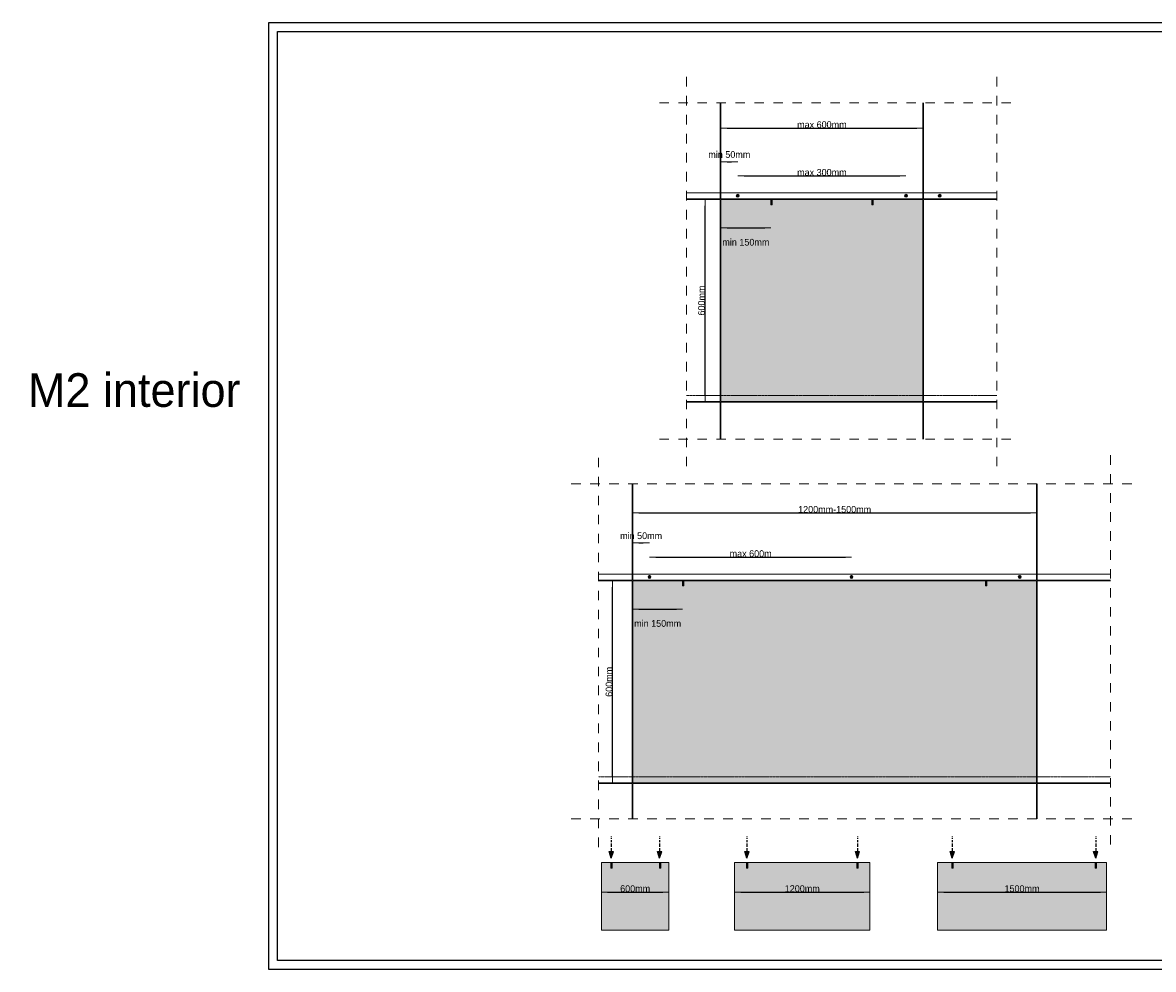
# Model space of a CAD drawing. Header units: millimetres. Extents: x -7248 to 55402, y 95 to 28230.
# Tile 1 of 10: x -7248 to 26345, y 95 to 28230. Entities that reach past the tile are written whole.
import ezdxf

# ---------------------------------------------------------------- set-up
doc = ezdxf.new("R2010")
doc.units = ezdxf.units.MM
doc.linetypes.add('Dashed', pattern=[564.444447, 282.222223, -282.222223])
doc.linetypes.add('JIS_02_2.0', pattern=[3, 2, -1])
for name, color, linetype, lineweight in [('2D - Ogolne2', 251, 'Continuous', 15), ('2D - Ogolne5', 161, 'Continuous', 25), ('2D - Ogolne61', 251, 'Continuous', 20), ('2D - Ogolne82', 9, 'Continuous', 20), ('2D Drafting - General121', 255, 'Continuous', 0), ('2D Drafting - General141', 254, 'Continuous', 0), ('2D Drafting - General2', 251, 'Continuous', 15), ('2D Drafting - General5', 161, 'Continuous', 25), ('Annotation - Text5', 161, 'Continuous', 25)]:
    doc.layers.add(name, color=color, linetype=linetype, lineweight=lineweight)
doc.layers.add('Wymiarowanie', color=7, linetype='Continuous')
doc.styles.add('GENERATED_STYLE_2', font='GOTHIC.TTF')
doc.styles.add('GENERATED_STYLE_6', font='txt')
doc.dimstyles.new('GENERATED_STYLE__14', dxfattribs={"dimtxt": 200, "dimasz": 183.574879, "dimexe": 0.18, "dimexo": 20, "dimgap": 0.09, "dimtad": 1, "dimtih": 1, "dimtoh": 1, "dimdec": 1, "dimlfac": 0.1, "dimzin": 0, "dimdsep": 46, "dimtxsty": 'GENERATED_STYLE_2', "dimblk": 'ARROWHEAD_5', "dimblk1": 'ARROWHEAD_5', "dimblk2": 'ARROWHEAD_5', "dimcen": 0.09, "dimse1": 1, "dimse2": 1, "dimclrd": 251, "dimclre": 251, "dimclrt": 251, "dimadec": 0, "dimazin": 0, "dimtfac": 1, "dimtdec": 4, "dimtmove": 0, "dimatfit": 3, "dimfxl": 0, "dimtolj": 1, "dimtzin": 0, "dimarcsym": 0})
doc.dimstyles.new('GENERATED_STYLE__15', dxfattribs={"dimtxt": 200, "dimasz": 183.574879, "dimexe": 0.18, "dimexo": 0, "dimgap": 0.09, "dimtad": 1, "dimdec": 1, "dimlfac": 0.1, "dimzin": 0, "dimdsep": 46, "dimtxsty": 'GENERATED_STYLE_2', "dimblk": 'ARROWHEAD_5', "dimblk1": 'ARROWHEAD_5', "dimblk2": 'ARROWHEAD_5', "dimcen": 0.09, "dimse1": 1, "dimse2": 1, "dimclrd": 251, "dimclre": 251, "dimclrt": 251, "dimadec": 0, "dimazin": 0, "dimtfac": 1, "dimtdec": 4, "dimtmove": 0, "dimatfit": 3, "dimfxl": 0, "dimtolj": 1, "dimtzin": 0, "dimarcsym": 0})
doc.dimstyles.new('GENERATED_STYLE__16', dxfattribs={"dimtxt": 200, "dimasz": 183.574879, "dimexe": 0.18, "dimexo": 20, "dimgap": 0.09, "dimtad": 1, "dimtih": 1, "dimtoh": 1, "dimdec": 1, "dimlfac": 0.1, "dimzin": 0, "dimdsep": 46, "dimtxsty": 'GENERATED_STYLE_2', "dimblk": 'ARROWHEAD_5', "dimblk1": 'ARROWHEAD_5', "dimblk2": 'ARROWHEAD_5', "dimcen": 0.09, "dimse1": 1, "dimse2": 1, "dimclrd": 251, "dimclre": 251, "dimclrt": 251, "dimadec": 0, "dimazin": 0, "dimtfac": 1, "dimtdec": 4, "dimtmove": 2, "dimatfit": 3, "dimfxl": 0, "dimtolj": 1, "dimtzin": 0, "dimarcsym": 0})
doc.dimstyles.new('GENERATED_STYLE__17', dxfattribs={"dimtxt": 200, "dimasz": 183.574879, "dimexe": 0.18, "dimexo": 0, "dimgap": 0.09, "dimtad": 1, "dimtih": 1, "dimtoh": 1, "dimdec": 1, "dimlfac": 0.1, "dimzin": 0, "dimdsep": 46, "dimtxsty": 'GENERATED_STYLE_2', "dimblk": 'ARROWHEAD_5', "dimblk1": 'ARROWHEAD_5', "dimblk2": 'ARROWHEAD_5', "dimcen": 0.09, "dimse1": 1, "dimse2": 1, "dimclrd": 251, "dimclre": 251, "dimclrt": 251, "dimadec": 0, "dimazin": 0, "dimtfac": 1, "dimtdec": 4, "dimtmove": 2, "dimatfit": 3, "dimfxl": 0, "dimtolj": 1, "dimtzin": 0, "dimarcsym": 0})
doc.dimstyles.new('GENERATED_STYLE__18', dxfattribs={"dimtxt": 200, "dimasz": 183.574879, "dimexe": 0.18, "dimexo": 0, "dimgap": 0.09, "dimtad": 1, "dimtih": 1, "dimtoh": 1, "dimdec": 1, "dimlfac": 0.1, "dimzin": 0, "dimdsep": 46, "dimtxsty": 'GENERATED_STYLE_2', "dimblk": 'ARROWHEAD_5', "dimblk1": 'ARROWHEAD_5', "dimblk2": 'ARROWHEAD_5', "dimcen": 0.09, "dimse1": 1, "dimse2": 1, "dimclrd": 251, "dimclre": 251, "dimclrt": 251, "dimadec": 0, "dimazin": 0, "dimtfac": 1, "dimtdec": 4, "dimtmove": 0, "dimatfit": 3, "dimfxl": 0, "dimtolj": 1, "dimtzin": 0, "dimarcsym": 0})

# ---------------------------------------------------------------- blocks, each defined once
blk = doc.blocks.new('ARROWHEAD_5')
at = {"color": 0, "linetype": 'Continuous', "lineweight": 0}
blk.add_line((0, 0), (-1, 0), dxfattribs=at)
blk.add_solid([(-1, 0.2679), (0, 0), (-1, -0.2679), (-1, 0.2679)], dxfattribs=at)
blk = doc.blocks.new('*D18')
at = {"layer": 'Defpoints', "color": 0, "linetype": 'Continuous'}
for p in [(22876, 13658), (10876, 11661), (22876, 11661)]:
    blk.add_point(p, dxfattribs=at)
at = {"layer": 'Wymiarowanie', "color": 251, "linetype": 'Continuous', "lineweight": -2}
blk.add_line((11059, 13658), (22692, 13658), dxfattribs=at)
at = {"layer": 'Wymiarowanie', "color": 251, "linetype": 'Continuous', "lineweight": -2, "xscale": 183.5748792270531, "yscale": 183.5748792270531, "zscale": 183.5748792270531, "rotation": 180}
blk.add_blockref('ARROWHEAD_5', (10876, 13658), dxfattribs=at)
at = {"layer": 'Wymiarowanie', "color": 251, "linetype": 'Continuous', "lineweight": -2, "xscale": 183.5748792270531, "yscale": 183.5748792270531, "zscale": 183.5748792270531}
blk.add_blockref('ARROWHEAD_5', (22876, 13658), dxfattribs=at)
at = {"layer": 'Wymiarowanie', "color": 251, "linetype": 'Continuous', "lineweight": 20, "insert": (16876, 13763), "char_height": 200, "attachment_point": 5, "style": 'GENERATED_STYLE_2'}
blk.add_mtext('\\A1;1200mm-1500mm', dxfattribs=at)
blk = doc.blocks.new('*D19')
at = {"layer": 'Defpoints', "color": 0, "linetype": 'Continuous'}
for p in [(10277, 11641), (10876, 11641), (10876, 5641)]:
    blk.add_point(p, dxfattribs=at)
at = {"layer": 'Wymiarowanie', "color": 251, "linetype": 'Continuous', "lineweight": -2}
blk.add_line((10277, 5825), (10277, 11457), dxfattribs=at)
at = {"layer": 'Wymiarowanie', "color": 251, "linetype": 'Continuous', "lineweight": -2, "xscale": 183.5748792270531, "yscale": 183.5748792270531, "zscale": 183.5748792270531}
for p, rotation in [((10277, 11641), 90), ((10277, 5641), 270)]:
    blk.add_blockref('ARROWHEAD_5', p, dxfattribs=dict(at, rotation=rotation))
at = {"layer": 'Wymiarowanie', "color": 251, "linetype": 'Continuous', "lineweight": 20, "insert": (10172, 8641), "char_height": 200, "attachment_point": 5, "rotation": 90, "style": 'GENERATED_STYLE_2'}
blk.add_mtext('\\A1;600mm', dxfattribs=at)
blk = doc.blocks.new('*D20')
at = {"layer": 'Defpoints', "color": 0, "linetype": 'Continuous'}
for p in [(11376, 12766), (10876, 11661), (11376, 11756)]:
    blk.add_point(p, dxfattribs=at)
at = {"layer": 'Wymiarowanie', "color": 251, "linetype": 'Continuous', "lineweight": -2}
blk.add_line((11059, 12766), (11192, 12766), dxfattribs=at)
at = {"layer": 'Wymiarowanie', "color": 251, "linetype": 'Continuous', "lineweight": -2, "xscale": 183.5748792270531, "yscale": 183.5748792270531, "zscale": 183.5748792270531, "rotation": 180}
blk.add_blockref('ARROWHEAD_5', (10876, 12766), dxfattribs=at)
at = {"layer": 'Wymiarowanie', "color": 251, "linetype": 'Continuous', "lineweight": -2, "xscale": 183.5748792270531, "yscale": 183.5748792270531, "zscale": 183.5748792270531}
blk.add_blockref('ARROWHEAD_5', (11376, 12766), dxfattribs=at)
at = {"layer": 'Wymiarowanie', "color": 251, "linetype": 'Continuous', "lineweight": 20, "insert": (11126, 12980), "char_height": 200, "attachment_point": 5, "style": 'GENERATED_STYLE_2'}
blk.add_mtext('\\A1;min 50mm', dxfattribs=at)
blk = doc.blocks.new('*D21')
at = {"layer": 'Defpoints', "color": 0, "linetype": 'Continuous'}
for p in [(10876, 11661), (12360, 11491), (12360, 10802)]:
    blk.add_point(p, dxfattribs=at)
at = {"layer": 'Wymiarowanie', "color": 251, "linetype": 'Continuous', "lineweight": -2}
blk.add_line((11059, 10802), (12177, 10802), dxfattribs=at)
at = {"layer": 'Wymiarowanie', "color": 251, "linetype": 'Continuous', "lineweight": -2, "xscale": 183.5748792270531, "yscale": 183.5748792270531, "zscale": 183.5748792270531, "rotation": 180}
blk.add_blockref('ARROWHEAD_5', (10876, 10802), dxfattribs=at)
at = {"layer": 'Wymiarowanie', "color": 251, "linetype": 'Continuous', "lineweight": -2, "xscale": 183.5748792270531, "yscale": 183.5748792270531, "zscale": 183.5748792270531}
blk.add_blockref('ARROWHEAD_5', (12360, 10802), dxfattribs=at)
at = {"layer": 'Wymiarowanie', "color": 251, "linetype": 'Continuous', "lineweight": 20, "insert": (11618, 10374), "char_height": 200, "attachment_point": 5, "style": 'GENERATED_STYLE_2'}
blk.add_mtext('\\A1;min 150mm', dxfattribs=at)
blk = doc.blocks.new('*D22')
at = {"layer": 'Defpoints', "color": 0, "linetype": 'Continuous'}
for p in [(11380, 12345), (17380, 12345), (17380, 11760)]:
    blk.add_point(p, dxfattribs=at)
at = {"layer": 'Wymiarowanie', "color": 251, "linetype": 'Continuous', "lineweight": -2}
blk.add_line((11564, 12345), (17197, 12345), dxfattribs=at)
at = {"layer": 'Wymiarowanie', "color": 251, "linetype": 'Continuous', "lineweight": -2, "xscale": 183.5748792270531, "yscale": 183.5748792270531, "zscale": 183.5748792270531, "rotation": 180}
blk.add_blockref('ARROWHEAD_5', (11380, 12345), dxfattribs=at)
at = {"layer": 'Wymiarowanie', "color": 251, "linetype": 'Continuous', "lineweight": -2, "xscale": 183.5748792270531, "yscale": 183.5748792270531, "zscale": 183.5748792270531}
blk.add_blockref('ARROWHEAD_5', (17380, 12345), dxfattribs=at)
at = {"layer": 'Wymiarowanie', "color": 251, "linetype": 'Continuous', "lineweight": 20, "insert": (14380, 12450), "char_height": 200, "attachment_point": 5, "style": 'GENERATED_STYLE_2'}
blk.add_mtext('\\A1;max 600m', dxfattribs=at)
blk = doc.blocks.new('*D23')
at = {"layer": 'Defpoints', "color": 0, "linetype": 'Continuous'}
for p in [(19497, 25091), (13497, 22990), (19497, 22990)]:
    blk.add_point(p, dxfattribs=at)
at = {"layer": 'Wymiarowanie', "color": 251, "linetype": 'Continuous', "lineweight": -2}
blk.add_line((13681, 25091), (19314, 25091), dxfattribs=at)
at = {"layer": 'Wymiarowanie', "color": 251, "linetype": 'Continuous', "lineweight": -2, "xscale": 183.5748792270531, "yscale": 183.5748792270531, "zscale": 183.5748792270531, "rotation": 180}
blk.add_blockref('ARROWHEAD_5', (13497, 25091), dxfattribs=at)
at = {"layer": 'Wymiarowanie', "color": 251, "linetype": 'Continuous', "lineweight": -2, "xscale": 183.5748792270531, "yscale": 183.5748792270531, "zscale": 183.5748792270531}
blk.add_blockref('ARROWHEAD_5', (19497, 25091), dxfattribs=at)
at = {"layer": 'Wymiarowanie', "color": 251, "linetype": 'Continuous', "lineweight": 20, "insert": (16497, 25197), "char_height": 200, "attachment_point": 5, "style": 'GENERATED_STYLE_2'}
blk.add_mtext('\\A1;max 600mm', dxfattribs=at)
blk = doc.blocks.new('*D24')
at = {"layer": 'Defpoints', "color": 0, "linetype": 'Continuous'}
for p in [(13025, 22970), (13497, 22970), (13497, 16970)]:
    blk.add_point(p, dxfattribs=at)
at = {"layer": 'Wymiarowanie', "color": 251, "linetype": 'Continuous', "lineweight": -2}
blk.add_line((13025, 17154), (13025, 22786), dxfattribs=at)
at = {"layer": 'Wymiarowanie', "color": 251, "linetype": 'Continuous', "lineweight": -2, "xscale": 183.5748792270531, "yscale": 183.5748792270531, "zscale": 183.5748792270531}
for p, rotation in [((13025, 22970), 90), ((13025, 16970), 270)]:
    blk.add_blockref('ARROWHEAD_5', p, dxfattribs=dict(at, rotation=rotation))
at = {"layer": 'Wymiarowanie', "color": 251, "linetype": 'Continuous', "lineweight": 20, "insert": (12920, 19970), "char_height": 200, "attachment_point": 5, "rotation": 90, "style": 'GENERATED_STYLE_2'}
blk.add_mtext('\\A1;600mm', dxfattribs=at)
blk = doc.blocks.new('*D25')
at = {"layer": 'Defpoints', "color": 0, "linetype": 'Continuous'}
for p in [(13997, 24095), (13497, 22990), (13997, 23085)]:
    blk.add_point(p, dxfattribs=at)
at = {"layer": 'Wymiarowanie', "color": 251, "linetype": 'Continuous', "lineweight": -2}
blk.add_line((13681, 24095), (13814, 24095), dxfattribs=at)
at = {"layer": 'Wymiarowanie', "color": 251, "linetype": 'Continuous', "lineweight": -2, "xscale": 183.5748792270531, "yscale": 183.5748792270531, "zscale": 183.5748792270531, "rotation": 180}
blk.add_blockref('ARROWHEAD_5', (13497, 24095), dxfattribs=at)
at = {"layer": 'Wymiarowanie', "color": 251, "linetype": 'Continuous', "lineweight": -2, "xscale": 183.5748792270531, "yscale": 183.5748792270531, "zscale": 183.5748792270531}
blk.add_blockref('ARROWHEAD_5', (13997, 24095), dxfattribs=at)
at = {"layer": 'Wymiarowanie', "color": 251, "linetype": 'Continuous', "lineweight": 20, "insert": (13747, 24309), "char_height": 200, "attachment_point": 5, "style": 'GENERATED_STYLE_2'}
blk.add_mtext('\\A1;min 50mm', dxfattribs=at)
blk = doc.blocks.new('*D26')
at = {"layer": 'Defpoints', "color": 0, "linetype": 'Continuous'}
for p in [(13497, 22990), (14982, 22820), (14982, 22131)]:
    blk.add_point(p, dxfattribs=at)
at = {"layer": 'Wymiarowanie', "color": 251, "linetype": 'Continuous', "lineweight": -2}
blk.add_line((13681, 22131), (14798, 22131), dxfattribs=at)
at = {"layer": 'Wymiarowanie', "color": 251, "linetype": 'Continuous', "lineweight": -2, "xscale": 183.5748792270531, "yscale": 183.5748792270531, "zscale": 183.5748792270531, "rotation": 180}
blk.add_blockref('ARROWHEAD_5', (13497, 22131), dxfattribs=at)
at = {"layer": 'Wymiarowanie', "color": 251, "linetype": 'Continuous', "lineweight": -2, "xscale": 183.5748792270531, "yscale": 183.5748792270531, "zscale": 183.5748792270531}
blk.add_blockref('ARROWHEAD_5', (14982, 22131), dxfattribs=at)
at = {"layer": 'Wymiarowanie', "color": 251, "linetype": 'Continuous', "lineweight": 20, "insert": (14239, 21703), "char_height": 200, "attachment_point": 5, "style": 'GENERATED_STYLE_2'}
blk.add_mtext('\\A1;min 150mm', dxfattribs=at)
blk = doc.blocks.new('*D27')
at = {"layer": 'Defpoints', "color": 0, "linetype": 'Continuous'}
for p in [(18993, 23674), (14002, 23089), (18993, 23089)]:
    blk.add_point(p, dxfattribs=at)
at = {"layer": 'Wymiarowanie', "color": 251, "linetype": 'Continuous', "lineweight": -2}
blk.add_line((14185, 23674), (18809, 23674), dxfattribs=at)
at = {"layer": 'Wymiarowanie', "color": 251, "linetype": 'Continuous', "lineweight": -2, "xscale": 183.5748792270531, "yscale": 183.5748792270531, "zscale": 183.5748792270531, "rotation": 180}
blk.add_blockref('ARROWHEAD_5', (14002, 23674), dxfattribs=at)
at = {"layer": 'Wymiarowanie', "color": 251, "linetype": 'Continuous', "lineweight": -2, "xscale": 183.5748792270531, "yscale": 183.5748792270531, "zscale": 183.5748792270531}
blk.add_blockref('ARROWHEAD_5', (18993, 23674), dxfattribs=at)
at = {"layer": 'Wymiarowanie', "color": 251, "linetype": 'Continuous', "lineweight": 20, "insert": (16497, 23779), "char_height": 200, "attachment_point": 5, "style": 'GENERATED_STYLE_2'}
blk.add_mtext('\\A1;max 300mm', dxfattribs=at)
blk = doc.blocks.new('*D28')
at = {"layer": 'Defpoints', "color": 0, "linetype": 'Continuous'}
for p in [(17923, 2389), (13905, 1262), (17923, 1262)]:
    blk.add_point(p, dxfattribs=at)
at = {"layer": 'Wymiarowanie', "color": 251, "linetype": 'Continuous', "lineweight": -2}
blk.add_line((14088, 2389), (17739, 2389), dxfattribs=at)
at = {"layer": 'Wymiarowanie', "color": 251, "linetype": 'Continuous', "lineweight": -2, "xscale": 183.5748792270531, "yscale": 183.5748792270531, "zscale": 183.5748792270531, "rotation": 180}
blk.add_blockref('ARROWHEAD_5', (13905, 2389), dxfattribs=at)
at = {"layer": 'Wymiarowanie', "color": 251, "linetype": 'Continuous', "lineweight": -2, "xscale": 183.5748792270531, "yscale": 183.5748792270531, "zscale": 183.5748792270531}
blk.add_blockref('ARROWHEAD_5', (17923, 2389), dxfattribs=at)
at = {"layer": 'Wymiarowanie', "color": 251, "linetype": 'Continuous', "lineweight": 20, "insert": (15914, 2494), "char_height": 200, "attachment_point": 5, "style": 'GENERATED_STYLE_2'}
blk.add_mtext('\\A1;1200mm', dxfattribs=at)
blk = doc.blocks.new('*D29')
at = {"layer": 'Defpoints', "color": 0, "linetype": 'Continuous'}
for p in [(19932, 3271), (24955, 3271), (24955, 2389)]:
    blk.add_point(p, dxfattribs=at)
at = {"layer": 'Wymiarowanie', "color": 251, "linetype": 'Continuous', "lineweight": -2}
blk.add_line((20116, 2389), (24771, 2389), dxfattribs=at)
at = {"layer": 'Wymiarowanie', "color": 251, "linetype": 'Continuous', "lineweight": -2, "xscale": 183.5748792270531, "yscale": 183.5748792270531, "zscale": 183.5748792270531, "rotation": 180}
blk.add_blockref('ARROWHEAD_5', (19932, 2389), dxfattribs=at)
at = {"layer": 'Wymiarowanie', "color": 251, "linetype": 'Continuous', "lineweight": -2, "xscale": 183.5748792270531, "yscale": 183.5748792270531, "zscale": 183.5748792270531}
blk.add_blockref('ARROWHEAD_5', (24955, 2389), dxfattribs=at)
at = {"layer": 'Wymiarowanie', "color": 251, "linetype": 'Continuous', "lineweight": 20, "insert": (22443, 2494), "char_height": 200, "attachment_point": 5, "style": 'GENERATED_STYLE_2'}
blk.add_mtext('\\A1;1500mm', dxfattribs=at)
blk = doc.blocks.new('*D30')
at = {"layer": 'Defpoints', "color": 0, "linetype": 'Continuous'}
for p in [(9946, 3271), (11955, 3271), (11955, 2389)]:
    blk.add_point(p, dxfattribs=at)
at = {"layer": 'Wymiarowanie', "color": 251, "linetype": 'Continuous', "lineweight": -2}
blk.add_line((10129, 2389), (11771, 2389), dxfattribs=at)
at = {"layer": 'Wymiarowanie', "color": 251, "linetype": 'Continuous', "lineweight": -2, "xscale": 183.5748792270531, "yscale": 183.5748792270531, "zscale": 183.5748792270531, "rotation": 180}
blk.add_blockref('ARROWHEAD_5', (9946, 2389), dxfattribs=at)
at = {"layer": 'Wymiarowanie', "color": 251, "linetype": 'Continuous', "lineweight": -2, "xscale": 183.5748792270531, "yscale": 183.5748792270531, "zscale": 183.5748792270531}
blk.add_blockref('ARROWHEAD_5', (11955, 2389), dxfattribs=at)
at = {"layer": 'Wymiarowanie', "color": 251, "linetype": 'Continuous', "lineweight": 20, "insert": (10950, 2494), "char_height": 200, "attachment_point": 5, "style": 'GENERATED_STYLE_2'}
blk.add_mtext('\\A1;600mm', dxfattribs=at)

msp = doc.modelspace()

# ---------------------------------------------------------------- hatches: boundary and pattern name
at = {"layer": '2D Drafting - General121', "linetype": 'Continuous'}
for points in [[(15021.7, 22990), (15031.7, 22990), (15031.7, 22995), (14971.7, 22995), (14971.7, 22990), (14981.7, 22990), (14981.7, 22820), (15021.7, 22820)], [(18017.11, 22990), (18027.11, 22990), (18027.11, 22995), (17967.11, 22995), (17967.11, 22990), (17977.11, 22990), (17977.11, 22820), (18017.11, 22820)], [(12400.41, 11661.04), (12410.41, 11661.04), (12410.41, 11666.04), (12350.41, 11666.04), (12350.41, 11661.04), (12360.41, 11661.04), (12360.41, 11491.04), (12400.41, 11491.04)], [(21395.81, 11661.04), (21405.81, 11661.04), (21405.81, 11666.04), (21345.81, 11666.04), (21345.81, 11661.04), (21355.81, 11661.04), (21355.81, 11491.04), (21395.81, 11491.04)], [(10267.12, 3271.17), (10277.12, 3271.17), (10277.12, 3276.17), (10217.12, 3276.17), (10217.12, 3271.17), (10227.12, 3271.17), (10227.12, 3101.17), (10267.12, 3101.17)], [(11716.29, 3271.17), (11726.29, 3271.17), (11726.29, 3276.17), (11666.29, 3276.17), (11666.29, 3271.17), (11676.29, 3271.17), (11676.29, 3101.17), (11716.29, 3101.17)], [(14294.85, 3271.17), (14304.85, 3271.17), (14304.85, 3276.17), (14244.85, 3276.17), (14244.85, 3271.17), (14254.85, 3271.17), (14254.85, 3101.17), (14294.85, 3101.17)], [(17574.19, 3271.17), (17584.19, 3271.17), (17584.19, 3276.17), (17524.19, 3276.17), (17524.19, 3271.17), (17534.19, 3271.17), (17534.19, 3101.17), (17574.19, 3101.17)], [(20398.56, 3271.17), (20408.56, 3271.17), (20408.56, 3276.17), (20348.56, 3276.17), (20348.56, 3271.17), (20358.56, 3271.17), (20358.56, 3101.17), (20398.56, 3101.17)], [(24653.33, 3271.17), (24663.33, 3271.17), (24663.33, 3276.17), (24603.33, 3276.17), (24603.33, 3271.17), (24613.33, 3271.17), (24613.33, 3101.17), (24653.33, 3101.17)]]:
    msp.add_hatch(color=256, dxfattribs=at).paths.add_polyline_path(points)
at = {"layer": '2D Drafting - General141', "linetype": 'Continuous'}
for points in [[(17977.11, 22970), (15021.7, 22970), (15021.7, 22820), (14981.7, 22820), (14981.7, 22970), (13497.11, 22970), (13497.11, 16970), (19497.11, 16970), (19497.11, 22970), (18017.11, 22970), (18017.11, 22820), (17977.11, 22820)], [(21355.81, 11641.04), (12400.41, 11641.04), (12400.41, 11491.04), (12360.41, 11491.04), (12360.41, 11641.04), (10875.81, 11641.04), (10875.81, 5641.04), (22875.81, 5641.04), (22875.81, 11641.04), (21395.81, 11641.04), (21395.81, 11491.04), (21355.81, 11491.04)], [(9945.54, 1262.05), (11954.67, 1262.05), (11954.67, 3271.17), (11716.29, 3271.17), (11716.29, 3101.17), (11676.29, 3101.17), (11676.29, 3271.17), (10267.12, 3271.17), (10267.12, 3101.17), (10227.12, 3101.17), (10227.12, 3271.17), (9945.54, 3271.17)], [(13904.56, 1262.05), (17922.82, 1262.05), (17922.82, 3271.17), (17574.19, 3271.17), (17574.19, 3101.17), (17534.19, 3101.17), (17534.19, 3271.17), (14294.85, 3271.17), (14294.85, 3101.17), (14254.85, 3101.17), (14254.85, 3271.17), (13904.56, 3271.17)], [(24954.76, 1262.05), (24954.76, 3271.17), (24653.33, 3271.17), (24653.33, 3101.17), (24613.33, 3101.17), (24613.33, 3271.17), (20398.56, 3271.17), (20398.56, 3101.17), (20358.56, 3101.17), (20358.56, 3271.17), (19931.94, 3271.17), (19931.94, 1262.05)]]:
    msp.add_hatch(color=256, dxfattribs=at).paths.add_polyline_path(points)
at = {"layer": '2D Drafting - General5', "linetype": 'Continuous'}
for points in [[(10302.29, 3599.97), (10176.59, 3599.97), (10239.44, 3403.16)], [(11737.86, 3599.97), (11612.16, 3599.97), (11675.01, 3403.16)], [(14332.81, 3599.97), (14207.11, 3599.97), (14269.96, 3403.16)], [(17617.03, 3599.97), (17491.34, 3599.97), (17554.19, 3403.16)], [(20434.04, 3599.97), (20308.34, 3599.97), (20371.19, 3403.16)], [(24695.41, 3599.97), (24569.72, 3599.97), (24632.57, 3403.16)]]:
    msp.add_hatch(color=256, dxfattribs=at).paths.add_polyline_path(points, flags=0)

# ---------------------------------------------------------------- linework, layer by layer
at = {"layer": '2D - Ogolne2', "linetype": 'Continuous'}
for p, q in [((13992.52, 23089.22), (13972.72, 23089.22)), ((13992.52, 23080.03), (13972.72, 23080.03)), ((13992.52, 23089.22), (13992.52, 23109.01)), ((13992.52, 23080.03), (13992.52, 23060.24)), ((14001.7, 23089.22), (14001.7, 23109.01)), ((14001.7, 23089.22), (14021.5, 23089.22)), ((14001.7, 23080.03), (14021.5, 23080.03)), ((14001.7, 23080.03), (14001.7, 23061.74)), ((18992.52, 23089.22), (18972.72, 23089.22)), ((18992.52, 23080.03), (18972.72, 23080.03)), ((18992.52, 23089.22), (18992.52, 23109.01)), ((18992.52, 23080.03), (18992.52, 23061.74)), ((19001.7, 23089.22), (19001.7, 23109.01)), ((19001.7, 23089.22), (19021.5, 23089.22)), ((19001.7, 23080.03), (19021.5, 23080.03)), ((19001.7, 23080.03), (19001.7, 23060.24)), ((19992.52, 23089.22), (19972.72, 23089.22)), ((19992.52, 23080.03), (19972.72, 23080.03)), ((19992.52, 23089.22), (19992.52, 23109.01)), ((19992.52, 23080.03), (19992.52, 23060.24)), ((20001.7, 23089.22), (20001.7, 23109.01)), ((20001.7, 23089.22), (20021.5, 23089.22)), ((20001.7, 23080.03), (20021.5, 23080.03)), ((20001.7, 23080.03), (20001.7, 23061.74)), ((11371.22, 11760.25), (11351.43, 11760.25)), ((11371.22, 11760.25), (11371.22, 11780.04)), ((11380.41, 11760.25), (11380.41, 11780.04)), ((11380.41, 11760.25), (11400.2, 11760.25)), ((17371.22, 11760.25), (17351.43, 11760.25)), ((17371.22, 11760.25), (17371.22, 11780.04)), ((17380.41, 11760.25), (17380.41, 11780.04)), ((17380.41, 11760.25), (17400.2, 11760.25)), ((22371.22, 11760.25), (22351.43, 11760.25)), ((22371.22, 11760.25), (22371.22, 11780.04)), ((22380.41, 11760.25), (22380.41, 11780.04)), ((22380.41, 11760.25), (22400.2, 11760.25)), ((11371.22, 11751.06), (11351.43, 11751.06)), ((11371.22, 11751.06), (11371.22, 11731.27)), ((11380.41, 11751.06), (11400.2, 11751.06)), ((11380.41, 11751.06), (11380.41, 11732.78)), ((17371.22, 11751.06), (17351.43, 11751.06)), ((17371.22, 11751.06), (17371.22, 11731.27)), ((17380.41, 11751.06), (17400.2, 11751.06)), ((17380.41, 11751.06), (17380.41, 11732.78)), ((22371.22, 11751.06), (22351.43, 11751.06)), ((22371.22, 11751.06), (22371.22, 11732.78)), ((22380.41, 11751.06), (22400.2, 11751.06)), ((22380.41, 11751.06), (22380.41, 11731.27))]:
    msp.add_line(p, q, dxfattribs=at)
at = {"layer": '2D - Ogolne5', "linetype": 'Continuous'}
for p, q in [((10239.44, 4052.86), (10239.44, 4039.55)), ((11675.01, 4052.86), (11675.01, 4039.55)), ((14269.96, 4052.86), (14269.96, 4039.55)), ((17554.19, 4052.86), (17554.19, 4039.55)), ((20371.19, 4052.86), (20371.19, 4039.55)), ((24632.57, 4052.86), (24632.57, 4039.55)), ((10239.44, 3999.61), (10239.44, 3972.98)), ((10239.44, 3933.04), (10239.44, 3879.79)), ((10239.44, 3839.85), (10239.44, 3733.34)), ((11675.01, 3999.61), (11675.01, 3972.98)), ((11675.01, 3933.04), (11675.01, 3879.79)), ((11675.01, 3839.85), (11675.01, 3733.34)), ((14269.96, 3999.61), (14269.96, 3972.98)), ((14269.96, 3933.04), (14269.96, 3879.79)), ((14269.96, 3839.85), (14269.96, 3733.34)), ((17554.19, 3999.61), (17554.19, 3972.98)), ((17554.19, 3933.04), (17554.19, 3879.79)), ((17554.19, 3839.85), (17554.19, 3733.34)), ((20371.19, 3999.61), (20371.19, 3972.98)), ((20371.19, 3933.04), (20371.19, 3879.79)), ((20371.19, 3839.85), (20371.19, 3733.34)), ((24632.57, 3999.61), (24632.57, 3972.98)), ((24632.57, 3933.04), (24632.57, 3879.79)), ((24632.57, 3839.85), (24632.57, 3733.34)), ((10176.59, 3599.97), (10302.29, 3599.97)), ((10239.44, 3403.16), (10176.59, 3599.97)), ((10239.44, 3693.4), (10239.44, 3599.97)), ((10239.44, 3403.16), (10302.29, 3599.97)), ((11612.16, 3599.97), (11737.86, 3599.97)), ((11675.01, 3403.16), (11612.16, 3599.97)), ((11675.01, 3693.4), (11675.01, 3599.97)), ((11675.01, 3403.16), (11737.86, 3599.97)), ((14207.11, 3599.97), (14332.81, 3599.97)), ((14269.96, 3403.16), (14207.11, 3599.97)), ((14269.96, 3693.4), (14269.96, 3599.97)), ((14269.96, 3403.16), (14332.81, 3599.97)), ((17491.34, 3599.97), (17617.03, 3599.97)), ((17554.19, 3403.16), (17491.34, 3599.97)), ((17554.19, 3693.4), (17554.19, 3599.97)), ((17554.19, 3403.16), (17617.03, 3599.97)), ((20308.34, 3599.97), (20434.04, 3599.97)), ((20371.19, 3403.16), (20308.34, 3599.97)), ((20371.19, 3693.4), (20371.19, 3599.97)), ((20371.19, 3403.16), (20434.04, 3599.97)), ((24569.72, 3599.97), (24695.41, 3599.97)), ((24632.57, 3403.16), (24569.72, 3599.97)), ((24632.57, 3693.4), (24632.57, 3599.97)), ((24632.57, 3403.16), (24695.41, 3599.97))]:
    msp.add_line(p, q, dxfattribs=at)
at = {"layer": '2D - Ogolne61', "linetype": 'Continuous'}
for centre, radius in [((13997.11, 23084.62), 43.71), ((13997.11, 23084.62), 39.59), ((18997.11, 23084.62), 43.71), ((18997.11, 23084.62), 39.59), ((19997.11, 23084.62), 43.71), ((19997.11, 23084.62), 39.59), ((11375.81, 11755.66), 43.71), ((11375.81, 11755.66), 39.59), ((17375.81, 11755.66), 43.71), ((17375.81, 11755.66), 39.59), ((22375.81, 11755.66), 43.71), ((22375.81, 11755.66), 39.59)]:
    msp.add_circle(centre, radius, dxfattribs=at)
at = {"layer": '2D - Ogolne82', "color": 0, "linetype": 'Continuous'}
for p, q in [((13477.11, 25849.09), (13477.11, 22990)), ((13477.11, 25849.09), (13477.11, 22990)), ((13497.11, 25849.09), (13497.11, 22990)), ((13497.11, 25849.09), (13497.11, 22990)), ((19497.11, 25849.09), (19497.11, 22990)), ((19517.11, 25849.09), (19517.11, 22990)), ((13477.11, 22990), (12477.98, 22990)), ((12477.98, 22970), (13477.11, 22970)), ((13477.11, 22970), (13477.11, 16970)), ((13477.11, 22970), (13477.11, 16970)), ((19497.11, 22990), (13497.11, 22990)), ((13497.11, 22970), (19497.11, 22970)), ((13497.11, 22970), (13497.11, 16970)), ((19497.11, 22970), (19497.11, 16970)), ((21697.15, 22990), (19517.11, 22990)), ((19517.11, 22970), (21697.15, 22970)), ((19517.11, 22970), (19517.11, 16970)), ((13477.11, 16970), (12477.98, 16970)), ((12477.98, 16950), (13477.11, 16950)), ((13477.11, 16950), (13477.11, 15851.81)), ((13477.11, 16950), (13477.11, 15851.81)), ((19497.11, 16970), (13497.11, 16970)), ((13497.11, 16950), (13497.11, 15851.81)), ((13497.11, 16950), (13497.11, 15851.81)), ((13497.11, 16950), (19497.11, 16950)), ((19497.11, 16950), (19497.11, 15851.81)), ((21697.15, 16970), (19517.11, 16970)), ((19517.11, 16950), (19517.11, 15851.81)), ((19517.11, 16950), (21697.15, 16950)), ((10855.81, 14520.13), (10855.81, 11661.04)), ((10875.81, 14520.13), (10875.81, 11661.04)), ((22875.81, 14520.13), (22875.81, 11661.04)), ((22895.81, 14520.13), (22895.81, 11661.04)), ((10855.81, 11661.04), (9856.68, 11661.04)), ((9856.68, 11641.04), (10855.81, 11641.04)), ((10855.81, 11641.04), (10855.81, 5641.04)), ((22875.81, 11661.04), (10875.81, 11661.04)), ((10875.81, 11641.04), (22875.81, 11641.04)), ((10875.81, 11641.04), (10875.81, 5641.04)), ((22875.81, 11641.04), (22875.81, 5641.04)), ((25075.85, 11661.04), (22895.81, 11661.04)), ((22895.81, 11641.04), (25075.85, 11641.04)), ((22895.81, 11641.04), (22895.81, 5641.04)), ((10855.81, 5641.04), (9856.68, 5641.04)), ((9856.68, 5621.04), (10855.81, 5621.04)), ((10855.81, 5621.04), (10855.81, 4568.47)), ((10855.81, 5621.04), (10855.81, 4568.47)), ((22875.81, 5641.04), (10875.81, 5641.04)), ((10875.81, 5621.04), (10875.81, 4568.47)), ((10875.81, 5621.04), (10875.81, 4568.47)), ((10875.81, 5621.04), (22875.81, 5621.04)), ((22875.81, 5621.04), (22875.81, 4568.47)), ((25075.85, 5641.04), (22895.81, 5641.04)), ((22895.81, 5621.04), (22895.81, 4568.47)), ((22895.81, 5621.04), (25075.85, 5621.04)), ((9945.54, 3271.17), (11954.67, 3271.17)), ((9945.54, 3271.17), (9945.54, 1262.05)), ((11954.67, 3271.17), (11954.67, 1262.05)), ((13904.56, 3271.17), (17922.82, 3271.17)), ((13904.56, 3271.17), (13904.56, 1262.05)), ((17922.82, 3271.17), (17922.82, 1262.05)), ((19931.94, 3271.17), (19931.94, 1262.05)), ((19931.94, 3271.17), (24954.76, 3271.17)), ((24954.76, 3271.17), (24954.76, 1262.05)), ((11954.67, 1262.05), (9945.54, 1262.05)), ((17922.82, 1262.05), (13904.56, 1262.05)), ((19931.94, 1262.05), (24954.76, 1262.05))]:
    msp.add_line(p, q, dxfattribs=at)
at = {"layer": '2D - Ogolne82', "linetype": 'Continuous'}
for p, q in [((12477.98, 23170), (21697.15, 23170)), ((13497.11, 22970), (13497.11, 16970)), ((19497.11, 22970), (19497.11, 16970)), ((19517.11, 22970), (19517.11, 16970)), ((10855.81, 14520.13), (10855.81, 11661.04)), ((10875.81, 14520.13), (10875.81, 11661.04)), ((9856.68, 11841.04), (25075.85, 11841.04)), ((10855.81, 11641.04), (10855.81, 5641.04)), ((10875.81, 11641.04), (10875.81, 5641.04)), ((22875.81, 11641.04), (22875.81, 5641.04)), ((22895.81, 11641.04), (22895.81, 5641.04)), ((19931.94, 3271.17), (21941.07, 3271.17))]:
    msp.add_line(p, q, dxfattribs=at)
at = {"layer": '2D - Ogolne82', "linetype": 'JIS_02_2.0'}
for p, q in [((12477.98, 17150), (21697.15, 17150)), ((9856.68, 5821.04), (25075.85, 5821.04))]:
    msp.add_line(p, q, dxfattribs=at)
at = {"layer": '2D Drafting - General2', "linetype": 'Dashed'}
for p, q in [((12477.98, 15044.99), (12477.98, 26825.3)), ((21697.15, 15044.99), (21697.15, 26825.3)), ((11671.16, 25849.09), (22339.98, 25849.09)), ((11671.16, 15851.81), (22339.98, 15851.81)), ((9856.68, 3728.61), (9856.68, 15496.34)), ((25075.85, 3803.9), (25075.85, 15496.34)), ((9049.86, 14520.13), (25718.68, 14520.13)), ((9049.86, 4568.47), (25718.68, 4568.47))]:
    msp.add_line(p, q, dxfattribs=at)
at = {"layer": '2D Drafting - General2', "linetype": 'Continuous', "flags": 128}
for points in [[(17977.11, 22970), (15021.7, 22970), (15021.7, 22820), (14981.7, 22820), (14981.7, 22970), (13497.11, 22970), (13497.11, 16970), (19497.11, 16970), (19497.11, 22970), (18017.11, 22970), (18017.11, 22820), (17977.11, 22820)], [(15021.7, 22990), (15031.7, 22990), (15031.7, 22995), (14971.7, 22995), (14971.7, 22990), (14981.7, 22990), (14981.7, 22820), (15021.7, 22820)], [(18017.11, 22990), (18027.11, 22990), (18027.11, 22995), (17967.11, 22995), (17967.11, 22990), (17977.11, 22990), (17977.11, 22820), (18017.11, 22820)], [(21355.81, 11641.04), (12400.41, 11641.04), (12400.41, 11491.04), (12360.41, 11491.04), (12360.41, 11641.04), (10875.81, 11641.04), (10875.81, 5641.04), (22875.81, 5641.04), (22875.81, 11641.04), (21395.81, 11641.04), (21395.81, 11491.04), (21355.81, 11491.04)], [(12400.41, 11661.04), (12410.41, 11661.04), (12410.41, 11666.04), (12350.41, 11666.04), (12350.41, 11661.04), (12360.41, 11661.04), (12360.41, 11491.04), (12400.41, 11491.04)], [(21395.81, 11661.04), (21405.81, 11661.04), (21405.81, 11666.04), (21345.81, 11666.04), (21345.81, 11661.04), (21355.81, 11661.04), (21355.81, 11491.04), (21395.81, 11491.04)], [(9945.54, 1262.05), (11954.67, 1262.05), (11954.67, 3271.17), (11716.29, 3271.17), (11716.29, 3101.17), (11676.29, 3101.17), (11676.29, 3271.17), (10267.12, 3271.17), (10267.12, 3101.17), (10227.12, 3101.17), (10227.12, 3271.17), (9945.54, 3271.17)], [(10267.12, 3271.17), (10277.12, 3271.17), (10277.12, 3276.17), (10217.12, 3276.17), (10217.12, 3271.17), (10227.12, 3271.17), (10227.12, 3101.17), (10267.12, 3101.17)], [(11716.29, 3271.17), (11726.29, 3271.17), (11726.29, 3276.17), (11666.29, 3276.17), (11666.29, 3271.17), (11676.29, 3271.17), (11676.29, 3101.17), (11716.29, 3101.17)], [(13904.56, 1262.05), (17922.82, 1262.05), (17922.82, 3271.17), (17574.19, 3271.17), (17574.19, 3101.17), (17534.19, 3101.17), (17534.19, 3271.17), (14294.85, 3271.17), (14294.85, 3101.17), (14254.85, 3101.17), (14254.85, 3271.17), (13904.56, 3271.17)], [(14294.85, 3271.17), (14304.85, 3271.17), (14304.85, 3276.17), (14244.85, 3276.17), (14244.85, 3271.17), (14254.85, 3271.17), (14254.85, 3101.17), (14294.85, 3101.17)], [(17574.19, 3271.17), (17584.19, 3271.17), (17584.19, 3276.17), (17524.19, 3276.17), (17524.19, 3271.17), (17534.19, 3271.17), (17534.19, 3101.17), (17574.19, 3101.17)], [(24954.76, 1262.05), (24954.76, 3271.17), (24653.33, 3271.17), (24653.33, 3101.17), (24613.33, 3101.17), (24613.33, 3271.17), (20398.56, 3271.17), (20398.56, 3101.17), (20358.56, 3101.17), (20358.56, 3271.17), (19931.94, 3271.17), (19931.94, 1262.05)], [(20398.56, 3271.17), (20408.56, 3271.17), (20408.56, 3276.17), (20348.56, 3276.17), (20348.56, 3271.17), (20358.56, 3271.17), (20358.56, 3101.17), (20398.56, 3101.17)], [(24653.33, 3271.17), (24663.33, 3271.17), (24663.33, 3276.17), (24603.33, 3276.17), (24603.33, 3271.17), (24613.33, 3271.17), (24613.33, 3101.17), (24653.33, 3101.17)]]:
    msp.add_lwpolyline(points, close=True, dxfattribs=at)
at = {"layer": '2D Drafting - General5', "linetype": 'Continuous'}
for p, q in [((66.99, 28230.44), (55401.88, 28230.44)), ((66.99, 94.9), (66.99, 28230.44)), ((326.63, 27970.8), (55142.23, 27970.8)), ((326.63, 354.54), (326.63, 27970.8)), ((55142.23, 354.54), (326.63, 354.54)), ((55401.88, 94.9), (66.99, 94.9))]:
    msp.add_line(p, q, dxfattribs=at)

# ---------------------------------------------------------------- texts
at = {"layer": 'Annotation - Text5', "linetype": 'Continuous', "insert": (-3931.8, 17811.01), "char_height": 1000, "attachment_point": 2, "style": 'GENERATED_STYLE_6'}
msp.add_mtext('{M2 interior}', dxfattribs=at)

# ---------------------------------------------------------------- dimensions: what is measured, and where the dimension line sits
at = {"layer": 'Wymiarowanie', "color": 251, "linetype": 'Continuous', "lineweight": 20}
for base, p1, p2, text, dimstyle, picture, middle in [((19497.11, 25091.38), (13497.11, 22990), (19497.11, 22990), 'max 600mm', 'GENERATED_STYLE__14', '*D23', (16497.11, 25196.5)), ((13997.11, 24095.34), (13497.11, 22990), (13997.11, 23084.62), 'min 50mm', 'GENERATED_STYLE__16', '*D25', (13747.11, 24309.43)), ((18992.52, 23674.1), (14001.7, 23089.22), (18992.52, 23089.22), 'max 300mm', 'GENERATED_STYLE__18', '*D27', (16497.11, 23779.22)), ((14981.7, 22130.93), (13497.11, 22990), (14981.7, 22820), 'min 150mm', 'GENERATED_STYLE__17', '*D26', (14239.41, 21702.97)), ((22875.81, 13657.72), (10875.81, 11661.04), (22875.81, 11661.04), '1200mm-1500mm', 'GENERATED_STYLE__14', '*D18', (16875.81, 13762.84)), ((11375.81, 12766.37), (10875.81, 11661.04), (11375.81, 11755.66), 'min 50mm', 'GENERATED_STYLE__16', '*D20', (11125.81, 12980.46)), ((17380.41, 12345.14), (11380.41, 12345.14), (17380.41, 11760.25), 'max 600m', 'GENERATED_STYLE__18', '*D22', (14380.41, 12450.26)), ((12360.41, 10801.96), (10875.81, 11661.04), (12360.41, 11491.04), 'min 150mm', 'GENERATED_STYLE__17', '*D21', (11618.11, 10374)), ((11954.67, 2389.24), (9945.54, 3271.17), (11954.67, 3271.17), '600mm', 'GENERATED_STYLE__18', '*D30', (10950.11, 2494.36)), ((24954.76, 2389.24), (19931.94, 3271.17), (24954.76, 3271.17), '1500mm', 'GENERATED_STYLE__18', '*D29', (22443.35, 2494.36)), ((17922.82, 2389.24), (13904.56, 1262.05), (17922.82, 1262.05), '1200mm', 'GENERATED_STYLE__18', '*D28', (15913.69, 2494.36))]:
    dim = msp.add_linear_dim(base=base, p1=p1, p2=p2, text=text, dimstyle=dimstyle, dxfattribs=at)
    dim.commit()
    dim.dimension.update_dxf_attribs({"geometry": picture, "text_midpoint": middle})
for base, p1, p2, picture, middle in [((13025.2, 22970), (13497.11, 16970), (13497.11, 22970), '*D24', (12920.08, 19970)), ((10277.03, 11641.04), (10875.81, 5641.04), (10875.81, 11641.04), '*D19', (10171.91, 8641.04))]:
    dim = msp.add_linear_dim(base=base, p1=p1, p2=p2, angle=90, text='600mm', dimstyle='GENERATED_STYLE__15', dxfattribs=at)
    dim.commit()
    dim.dimension.update_dxf_attribs({"geometry": picture, "text_midpoint": middle})

doc.saveas('drawing.dxf')
